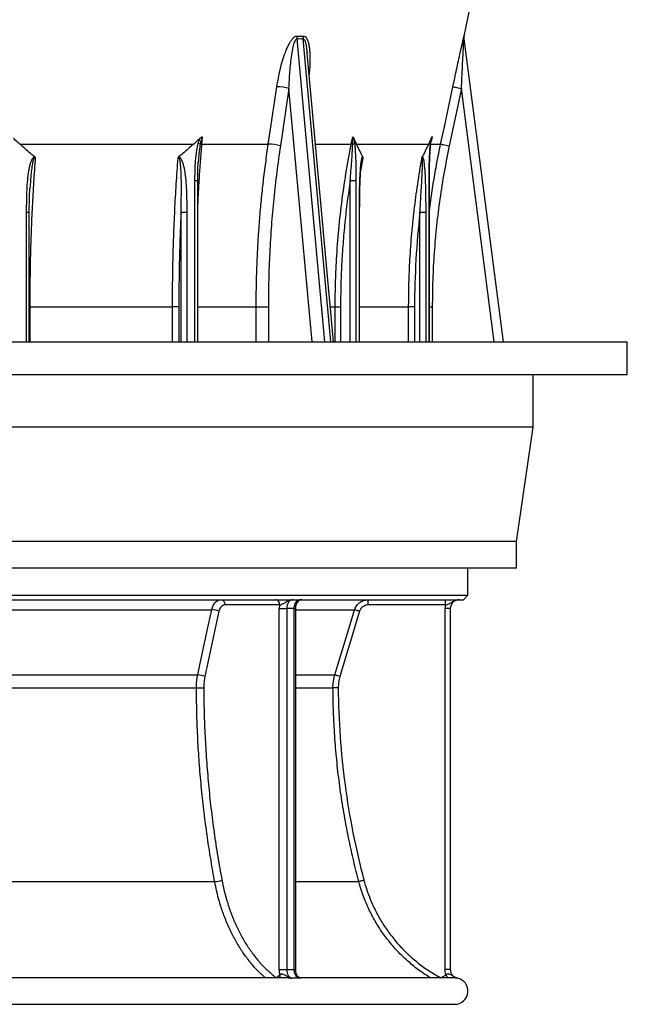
# Model space of a CAD drawing. Header units: millimetres. Extents: x 1225 to 2867, y 133 to 3867.
# Tile 3 of 11: x 2176 to 2867, y 133 to 1252. Entities that reach past the tile are written whole.
import ezdxf

# ---------------------------------------------------------------- set-up
doc = ezdxf.new("R2010")
doc.units = ezdxf.units.MM

msp = doc.modelspace()

# ---------------------------------------------------------------- linework, layer by layer
at = {"color": 7, "linetype": 'Continuous', "lineweight": 25}
for p, q in [((2681.1, 1233.8), (2720.5, 1419.4)), ((2680.9, 1230.5), (2725.4, 886)), ((2502.7, 1214.7), (2502.7, 1214.4)), ((2502.7, 1214.3), (2502.7, 1214.7)), ((2532.7, 886), (2502.8, 1214.4)), ((2482.2, 1174.1), (2472.4, 1108.9)), ((2678.1, 1174.1), (2664.3, 1108.9)), ((2176.3, 1111), (2374, 1111)), ((2383.7, 1119.3), (2383, 1111)), ((2383, 1111), (2458.7, 1111)), ((2553, 1111), (2554.7, 1119.3)), ((2558.9, 1111), (2640.8, 1111)), ((2643, 1111), (2654.5, 1111)), ((2644.1, 1116.9), (2644, 1116.6)), ((2379.2, 1090.8), (2379.2, 1090.3)), ((2564.9, 1092), (2564.8, 1091.7)), ((2564.8, 1091.7), (2564.9, 1092)), ((2378.5, 886), (2378.5, 1069.2)), ((2558.3, 1069.2), (2551.8, 1069.2)), ((2641.8, 886), (2641.8, 1069.2)), ((2188, 1061), (2188, 1060.5)), ((2187.2, 886), (2187.2, 1033.3)), ((2366.1, 1033.3), (2359.6, 1033.3)), ((2562.5, 886), (2562.5, 1033.3)), ((2637.6, 1033.3), (2631, 1033.3)), ((2187.7, 925.9), (2349.9, 925.9)), ((2357.1, 925.9), (2349.9, 925.9)), ((2445, 925.9), (2458.8, 925.9)), ((2534.7, 925.9), (2540.8, 925.9)), ((2624.9, 925.9), (2618.1, 925.9)), ((1224.5, 886), (2866.5, 886)), ((2866.5, 849), (2866.5, 886)), ((1224.5, 849), (2866.5, 849)), ((2759.5, 789), (2759.5, 849)), ((2759.5, 789), (1331.5, 789)), ((2740.5, 659), (2759.5, 789)), ((2740.5, 659), (1350.5, 659)), ((2740.5, 629), (2740.5, 659)), ((2740.5, 629), (1350.5, 629)), ((2685.5, 598), (2685.5, 629)), ((1405.5, 598), (2685.5, 598)), ((2680.5, 593), (2685.5, 598)), ((1410.5, 593), (2680.5, 593)), ((2471.6, 587), (2409.4, 587)), ((2471.2, 583), (2479.7, 583)), ((2471.2, 172.5), (2471.2, 583)), ((2488.2, 583), (2479.7, 583)), ((2479.7, 583), (2479.7, 172.5)), ((2488.2, 172.5), (2488.2, 583)), ((2489.9, 172.5), (2489.9, 583)), ((2572.1, 587), (2572.1, 593)), ((2660, 587), (2572.1, 587)), ((2665.5, 583), (2659.5, 583)), ((2659.5, 172.5), (2659.5, 583)), ((2660, 587), (2660, 593)), ((2665.5, 583), (2665.5, 172.5)), ((2066.3, 581.6), (2394.5, 581.6)), ((2402.6, 579.9), (2386.7, 505.7)), ((2562.5, 579.9), (2540.1, 505.7)), ((2066.3, 507.5), (2378.6, 507.5)), ((2066.3, 492.7), (2377.1, 492.7)), ((2066.3, 272.5), (2397.8, 272.5)), ((2471.2, 172.5), (2479.7, 172.5)), ((2665.5, 172.5), (2659.5, 172.5)), ((2478.2, 163), (2061.8, 163)), ((2469.6, 164.5), (2472, 166.7)), ((2670.4, 163), (2496.6, 163)), ((2657.2, 164.5), (2660.6, 166.7)), ((2059.6, 133), (2670.5, 133))]:
    msp.add_line(p, q, dxfattribs=at)
at = {"color": 1, "linetype": 'Continuous', "lineweight": 25}
for p, q in [((2681, 1233.6), (2681.1, 1233.8)), ((2681.1, 1233.8), (2681.1, 1233.8)), ((2491.3, 1230.5), (2522.7, 886)), ((2529.8, 886), (2498.4, 1230.5)), ((2668.4, 1176.2), (2670.5, 1186)), ((2508.5, 886), (2482.2, 1174.1)), ((2715.3, 886), (2678.1, 1174.1)), ((2512.2, 1111), (2553, 1111)), ((2644.7, 1119.3), (2643.6, 1114.1)), ((2566.1, 1095.2), (2563.6, 1080.1)), ((2564.8, 1091.4), (2564.8, 1091.7)), ((2375.4, 886), (2375.4, 1069.2)), ((2378.5, 1069.2), (2375.4, 1069.2)), ((2551.8, 886), (2551.8, 1069.2)), ((2558.3, 1069.2), (2558.3, 886)), ((2641.4, 886), (2641.4, 1069.2)), ((2641.8, 1069.2), (2641.4, 1069.2)), ((2184.1, 886), (2184.1, 1033.3)), ((2187.2, 1033.3), (2184.1, 1033.3)), ((2359.6, 886), (2359.6, 1033.3)), ((2366.1, 1033.3), (2366.1, 886)), ((2562.2, 886), (2562.2, 1033.3)), ((2562.5, 1033.3), (2562.2, 1033.3)), ((2631, 886), (2631, 1033.3)), ((2637.6, 1033.3), (2637.6, 886)), ((2187.7, 925.9), (2187.2, 925.9)), ((2187.7, 925.9), (2187.7, 886)), ((2349.9, 886), (2349.9, 925.9)), ((2357.1, 925.9), (2357.1, 886)), ((2378.5, 925.9), (2445, 925.9)), ((2445, 886), (2445, 925.9)), ((2458.8, 925.9), (2458.8, 886)), ((2529.1, 925.9), (2534.7, 925.9)), ((2534.7, 886), (2534.7, 925.9)), ((2540.8, 925.9), (2540.8, 886)), ((2562.5, 925.9), (2618.1, 925.9)), ((2618.1, 886), (2618.1, 925.9)), ((2624.9, 925.9), (2624.9, 886)), ((2641.8, 925.9), (2645, 925.9)), ((2645, 925.9), (2645, 886)), ((2488.2, 583), (2489.9, 583)), ((2489.9, 581.6), (2556.8, 581.6)), ((2489.9, 507.5), (2534.3, 507.5)), ((2489.9, 492.7), (2532.2, 492.7)), ((2489.9, 272.5), (2561.6, 272.5)), ((2488.2, 172.5), (2489.9, 172.5))]:
    msp.add_line(p, q, dxfattribs=at)
at = {"color": 7, "linetype": 'Continuous', "lineweight": 25, "flags": 128}
for points in [[(2458.7, 1111), (2461.7, 1130.6), (2468.5, 1176.2)], [(2654.5, 1111), (2658.7, 1130.6), (2668.4, 1176.2)], [(2668.4, 1176.2), (2668.6, 1176.1), (2669.2, 1176), (2670.1, 1175.8), (2671.4, 1175.6), (2672.8, 1175.2), (2674.5, 1174.9), (2676.3, 1174.5), (2678.1, 1174.1)], [(2654.5, 1111), (2654.7, 1110.9), (2655.3, 1110.8), (2656.3, 1110.6), (2657.5, 1110.4), (2659, 1110.1), (2660.6, 1109.7), (2662.4, 1109.3), (2664.3, 1108.9)], [(2405.1, 593), (2406, 592.9), (2406.8, 592.5), (2407.5, 592), (2408.1, 591.2), (2408.7, 590.3), (2409.1, 589.3), (2409.3, 588.2), (2409.4, 587)], [(2471.6, 587), (2471.5, 588.2), (2471.3, 589.3), (2470.9, 590.3), (2470.3, 591.2), (2469.7, 592), (2469, 592.5), (2468.2, 592.9), (2467.3, 593)], [(2486.8, 593), (2485.4, 592.8), (2484.1, 592.2), (2482.8, 591.3), (2481.8, 590.1), (2480.9, 588.6), (2480.2, 586.8), (2479.8, 585), (2479.7, 583)], [(2488.2, 583), (2488.3, 585), (2488.7, 586.8), (2489.4, 588.6), (2490.3, 590.1), (2491.3, 591.3), (2492.5, 592.2), (2493.9, 592.8), (2495.3, 593)], [(2378.6, 507.5), (2381, 519), (2390.9, 564.9), (2394.5, 581.6)], [(2534.3, 507.5), (2537.8, 519), (2551.7, 564.9), (2556.8, 581.6)], [(2562.5, 579.9), (2561.4, 580.2), (2560.4, 580.5), (2559.4, 580.8), (2558.5, 581.1), (2557.8, 581.3), (2557.3, 581.5), (2556.9, 581.6), (2556.8, 581.6)], [(2540.1, 505.7), (2539, 506.1), (2537.9, 506.4), (2536.9, 506.7), (2536.1, 507), (2535.4, 507.2), (2534.8, 507.3), (2534.5, 507.4), (2534.3, 507.5)], [(2377.1, 492.7), (2378, 492.7), (2379, 492.7), (2380.1, 492.7), (2381.3, 492.7), (2382.4, 492.7), (2383.5, 492.7), (2384.5, 492.7), (2385.4, 492.7)], [(2538.2, 492.7), (2537, 492.7), (2535.9, 492.7), (2534.9, 492.7), (2534, 492.7), (2533.3, 492.7), (2532.7, 492.7), (2532.3, 492.7), (2532.2, 492.7)], [(2567.4, 274.1), (2566.2, 273.8), (2565.2, 273.5), (2564.2, 273.2), (2563.3, 273), (2562.6, 272.8), (2562.1, 272.7), (2561.7, 272.6), (2561.6, 272.5)]]:
    msp.add_lwpolyline(points, dxfattribs=at)
at = {"color": 1, "linetype": 'Continuous', "lineweight": 25, "flags": 128}
for points in [[(2465.9, 163), (2466, 163.1), (2466.4, 164.1)], [(2469.6, 164.5), (2470, 163.5), (2470.2, 163)], [(2652.8, 164.1), (2652.2, 163.1), (2652.2, 163)], [(2658.4, 163), (2658, 163.5), (2657.2, 164.5)], [(2662.5, 163), (2662.2, 163.7), (2661.7, 164.6), (2661.2, 165.6), (2660.6, 166.7)]]:
    msp.add_lwpolyline(points, dxfattribs=at)
at = {"color": 7, "linetype": 'Continuous', "lineweight": 25}
for centre, radius, start, end in [((2505.4, 1231.5), 14.1, 170.6044, 184.2727), ((2512.3, 1232), 14, 172.3794, 186.1523), ((2690.9, 1231.7), 10, 167.9958, 187.2785), ((2690.9, 1231.8), 9.99, 178.1631, 187.3533), ((2466.9, 1119.1), 57.1, 74.3994, 88.353), ((2373.5, 1092.5), 19.9, 66.6477, 73.8618), ((2383.3, 1102.5), 8.5, 91.7423, 102.3729), ((2457.1, 1053.9), 57.1, 74.3999, 88.3446), ((2551.2, 1088.6), 22.5, 81.0955, 85.2329), ((2553.4, 1117.3), 6.58, 281.2342, 301.5356), ((2493.5, 583), 22.3, 169.703, 180.0323), ((2496.8, 587), 6, 90.0305, 151.7849), ((2675.5, 583), 16, 165.5225, 180), ((2675.5, 583), 10, 90, 180), ((2393.5, 557), 24.7, 68.2369, 87.7148), ((2377.6, 482.8), 24.7, 68.2383, 87.6943), ((2396.9, 300.4), 27.9, 271.9924, 289.1946), ((2670.5, 148), 15, 270, 78.4705)]:
    msp.add_arc(centre, radius, start, end, dxfattribs=at)
at = {"color": 1, "linetype": 'Continuous', "lineweight": 25}
for centre, radius, start, end in [((2690.9, 1231.8), 10, 167.9921, 178.1612), ((2642.6, 1111.1), 0.675, 5.0985, 61.6509), ((2467.1, 164.6), 5.29, 342.563, 23.039)]:
    msp.add_arc(centre, radius, start, end, dxfattribs=at)
at = {"color": 7, "linetype": 'Continuous', "lineweight": 25}
for points, knots in [([(2468.5, 1176.2), (2469.1, 1179.5), (2470.1, 1186.1), (2472.2, 1196), (2474.8, 1205.7), (2477.5, 1213.8), (2480, 1220), (2482, 1224.1), (2483.9, 1227.5), (2485.8, 1230.3), (2487.8, 1232.4), (2489.8, 1233.7), (2491, 1233.8), (2491.5, 1233.8)], [0, 0, 0, 0, 0.153594, 0.307574, 0.461236, 0.614398, 0.692234, 0.770002, 0.82253, 0.874948, 0.927842, 0.970347, 1, 1, 1, 1]), ([(2670.5, 1186), (2671.2, 1189.2), (2672.6, 1195.8), (2674.7, 1205.6), (2676.5, 1213.7), (2677.9, 1220), (2678.8, 1224.1), (2679.6, 1227.5), (2680.2, 1230.2), (2680.7, 1232.5), (2680.9, 1233.3), (2681, 1233.6)], [0, 0, 0, 0, 0.185994, 0.375517, 0.564881, 0.65966, 0.755094, 0.818796, 0.883379, 0.948039, 1, 1, 1, 1]), ([(2482.2, 1174.1), (2482.5, 1180.5), (2482.9, 1190.1), (2484.1, 1202.8), (2485.3, 1212.2), (2486.5, 1219.4), (2487.7, 1224.2), (2488.5, 1226.8), (2489.4, 1228.8), (2490.1, 1229.8), (2490.6, 1230.3), (2491, 1230.5), (2491.2, 1230.5), (2491.3, 1230.5)], [0, 0, 0, 0, 0.3253731, 0.488961, 0.6524995, 0.8105645, 0.8599471, 0.9096326, 0.9534094, 0.9706576, 0.982702, 0.9940117, 1, 1, 1, 1]), ([(2678.1, 1174.1), (2678.3, 1178.4), (2678.7, 1186.9), (2679.3, 1199.7), (2679.9, 1211.2), (2680.3, 1219.4), (2680.6, 1224.2), (2680.7, 1226.8), (2680.8, 1228.8), (2680.9, 1229.8), (2680.9, 1230.3), (2680.9, 1230.5), (2680.9, 1230.5), (2680.9, 1230.5)], [0, 0, 0, 0, 0.2175617, 0.4351799, 0.6525159, 0.8105698, 0.8601396, 0.9096389, 0.9534126, 0.9706595, 0.9827034, 0.9940118, 1, 1, 1, 1]), ([(2176.3, 1111), (2175.6, 1111.6), (2173.2, 1113.8), (2170.8, 1116), (2169.2, 1117.6)], [0, 0, 0, 0, 0.284101, 1, 1, 1, 1]), ([(2193.1, 1096.7), (2191.7, 1097.8), (2186, 1102.5), (2180.4, 1107.4), (2176.3, 1111)], [0, 0, 0, 0, 0.256543, 1, 1, 1, 1]), ([(2374, 1111), (2369.8, 1107.4), (2364.3, 1102.5), (2358.6, 1097.8), (2357.2, 1096.7)], [0, 0, 0, 0, 0.743457, 1, 1, 1, 1]), ([(2381.1, 1117.6), (2379.9, 1116.5), (2377.6, 1114.2), (2375.1, 1112.1), (2374, 1111)], [0, 0, 0, 0, 0.512237, 1, 1, 1, 1]), ([(2375.4, 1069.2), (2375.4, 1072.6), (2375.5, 1079.3), (2375.9, 1089.7), (2376.7, 1098.6), (2377.8, 1106.1), (2378.6, 1109.8), (2379.1, 1111.7)], [0, 0, 0, 0, 0.234218, 0.468697, 0.733294, 0.866696, 1, 1, 1, 1]), ([(2379.1, 1111.7), (2379.5, 1113.2), (2380.1, 1115.3), (2380.9, 1117.2), (2381.1, 1117.6)], [0, 0, 0, 0, 0.772007, 1, 1, 1, 1]), ([(2381.1, 1117.6), (2381.7, 1118.1), (2382.5, 1118.8), (2383.4, 1119.2), (2383.7, 1119.3), (2383.7, 1119.3)], [0, 0, 0, 0, 0.6671411, 0.9932195, 1, 1, 1, 1]), ([(2383.7, 1119.3), (2383.7, 1119.2), (2383.5, 1118.9), (2383, 1117.7), (2382.2, 1114.9), (2381.7, 1112.3), (2381.4, 1110.8)], [0, 0, 0, 0, 0.009064, 0.119737, 0.468035, 1, 1, 1, 1]), ([(2445, 925.9), (2445, 932.5), (2445.1, 945.9), (2445.6, 965.9), (2446.4, 985.9), (2447.5, 1005.8), (2448.9, 1026.3), (2450.8, 1047.2), (2453.1, 1068.5), (2455.7, 1089.8), (2457.7, 1103.9), (2458.7, 1111)], [0, 0, 0, 0, 0.1072529, 0.2145332, 0.3218132, 0.4293111, 0.5368089, 0.6524704, 0.7681315, 0.8840658, 1, 1, 1, 1]), ([(2472.4, 1108.9), (2471, 1098.9), (2468.2, 1079), (2464.8, 1048.8), (2462.1, 1018.3), (2460.2, 987.6), (2459, 956.8), (2458.9, 936.2), (2458.8, 925.9)], [0, 0, 0, 0, 0.165732, 0.331515, 0.497247, 0.664814, 0.832433, 1, 1, 1, 1]), ([(2534.7, 925.9), (2534.7, 929.2), (2534.8, 939.2), (2535.1, 955.9), (2536.2, 980.5), (2538.3, 1009.8), (2541.9, 1043.7), (2546.7, 1077.5), (2550.9, 1099.8), (2553, 1111)], [0, 0, 0, 0, 0.053611, 0.160839, 0.268122, 0.450534, 0.632946, 0.816473, 1, 1, 1, 1]), ([(2551.8, 1069.2), (2552.4, 1076.6), (2553.2, 1087.3), (2554.2, 1101.1), (2554.5, 1107.6), (2554.7, 1110.8)], [0, 0, 0, 0, 0.531556, 0.765564, 1, 1, 1, 1]), ([(2554.7, 1119.3), (2554.7, 1119.3), (2554.8, 1119.2), (2555.3, 1118.9), (2555.7, 1118.2), (2556, 1117.6)], [0, 0, 0, 0, 0.006788, 0.230558, 1, 1, 1, 1]), ([(2554.7, 1110.8), (2554.7, 1112), (2554.8, 1114.3), (2554.8, 1117.2), (2554.7, 1118.7), (2554.7, 1119.3)], [0, 0, 0, 0, 0.40354, 0.808921, 1, 1, 1, 1]), ([(2558.9, 1111), (2558.6, 1111.6), (2557.6, 1113.8), (2556.7, 1116), (2556, 1117.6)], [0, 0, 0, 0, 0.284101, 1, 1, 1, 1]), ([(2556, 1117.6), (2556.1, 1116.7), (2556.5, 1114.7), (2556.7, 1112.7), (2556.8, 1111.7)], [0, 0, 0, 0, 0.497011, 1, 1, 1, 1]), ([(2556.8, 1111.7), (2557, 1110), (2557.3, 1106.8), (2557.7, 1100.2), (2558.1, 1091.4), (2558.3, 1080.5), (2558.3, 1073), (2558.3, 1069.2)], [0, 0, 0, 0, 0.117426, 0.234919, 0.472204, 0.735857, 1, 1, 1, 1]), ([(2565.9, 1096.7), (2565.3, 1097.8), (2562.9, 1102.5), (2560.6, 1107.4), (2558.9, 1111)], [0, 0, 0, 0, 0.256543, 1, 1, 1, 1]), ([(2640.8, 1111), (2639.1, 1107.4), (2636.8, 1102.5), (2634.4, 1097.8), (2633.8, 1096.7)], [0, 0, 0, 0, 0.743457, 1, 1, 1, 1]), ([(2643.8, 1117.6), (2643.3, 1116.5), (2642.3, 1114.2), (2641.3, 1112.1), (2640.8, 1111)], [0, 0, 0, 0, 0.512236, 1, 1, 1, 1]), ([(2641.4, 1069.2), (2641.4, 1072.6), (2641.4, 1079.3), (2641.6, 1089.7), (2641.9, 1098.6), (2642.4, 1106.1), (2642.7, 1109.8), (2642.9, 1111.7)], [0, 0, 0, 0, 0.234218, 0.468697, 0.733294, 0.866695, 1, 1, 1, 1]), ([(2641.8, 1069.2), (2641.8, 1069.6), (2641.8, 1073.1), (2641.8, 1079.2), (2641.9, 1087.4), (2642.2, 1094.9), (2642.5, 1101.1), (2642.8, 1106.1), (2643, 1109.1), (2643.2, 1110.7), (2643.3, 1111.1)], [0, 0, 0, 0, 0.0259648, 0.2461329, 0.4389331, 0.6041374, 0.7820913, 0.881347, 0.9673257, 1, 1, 1, 1]), ([(2642.9, 1111.7), (2643.1, 1113.2), (2643.3, 1115.3), (2643.7, 1117.2), (2643.8, 1117.6)], [0, 0, 0, 0, 0.772008, 1, 1, 1, 1]), ([(2643.3, 1111.1), (2643.3, 1111.5), (2643.4, 1112.8), (2643.7, 1114.5), (2643.9, 1116), (2644.1, 1116.7), (2644.1, 1116.9)], [0, 0, 0, 0, 0.200416, 0.614056, 0.896582, 1, 1, 1, 1]), ([(2643.8, 1117.6), (2644, 1118.1), (2644.3, 1118.8), (2644.6, 1119.2), (2644.7, 1119.3), (2644.7, 1119.3)], [0, 0, 0, 0, 0.6671481, 0.993223, 1, 1, 1, 1]), ([(2664.3, 1108.9), (2662.3, 1098.9), (2658.2, 1079), (2653.5, 1048.8), (2649.7, 1018.3), (2647, 987.6), (2645.3, 956.8), (2645.1, 936.2), (2645, 925.9)], [0, 0, 0, 0, 0.165732, 0.331515, 0.497247, 0.664814, 0.832433, 1, 1, 1, 1]), ([(2184.1, 1033.3), (2184.2, 1040), (2184.3, 1050.4), (2184.9, 1064.4), (2185.9, 1075.4), (2187.3, 1084), (2188.9, 1090.2), (2190, 1093.2), (2191.2, 1095.3), (2192, 1096.2), (2192.8, 1096.6), (2193.1, 1096.6), (2193.1, 1096.7)], [0, 0, 0, 0, 0.305572, 0.474421, 0.643265, 0.811614, 0.875261, 0.938587, 0.959644, 0.985975, 0.997059, 1, 1, 1, 1]), ([(2194, 1095.2), (2193.3, 1086.1), (2192, 1067.8), (2190.5, 1040.2), (2189.3, 1012.5), (2188.4, 985.2), (2187.9, 956.4), (2187.8, 936.8), (2187.7, 925.9)], [0, 0, 0, 0, 0.163474, 0.326948, 0.491079, 0.655209, 0.808127, 1, 1, 1, 1]), ([(2193.1, 1096.7), (2193.3, 1096.5), (2193.7, 1096.1), (2193.9, 1095.5), (2194, 1095.2), (2194, 1095.2)], [0, 0, 0, 0, 0.4473, 0.988729, 1, 1, 1, 1]), ([(2349.9, 925.9), (2349.9, 929.2), (2349.9, 939.2), (2350.1, 955.9), (2350.5, 979.2), (2351.2, 1005.8), (2352.5, 1035.7), (2354.1, 1065.5), (2355.5, 1085.3), (2356.2, 1095.2)], [0, 0, 0, 0, 0.058696, 0.176093, 0.293551, 0.469751, 0.645952, 0.822976, 1, 1, 1, 1]), ([(2356.2, 1095.2), (2356.2, 1095.2), (2356.3, 1095.5), (2356.6, 1096.1), (2357, 1096.5), (2357.2, 1096.7)], [0, 0, 0, 0, 0.0112693, 0.5393376, 1, 1, 1, 1]), ([(2359.6, 1033.3), (2359.7, 1039.9), (2360, 1050.1), (2360, 1063.9), (2359.9, 1074.7), (2359.5, 1083.2), (2358.9, 1089.3), (2358.5, 1092.3), (2357.9, 1094.3), (2357.6, 1095.1), (2357.2, 1095.6), (2357.1, 1095.7), (2356.9, 1095.7), (2356.8, 1095.7), (2356.6, 1095.6), (2356.4, 1095.5), (2356.3, 1095.3), (2356.2, 1095.2)], [0, 0, 0, 0, 0.308989, 0.477702, 0.646411, 0.814984, 0.875748, 0.936396, 0.954928, 0.975389, 0.9794, 0.982145, 0.984938, 0.987947, 0.990402, 0.993705, 1, 1, 1, 1]), ([(2357.2, 1096.7), (2357.2, 1096.6), (2357.5, 1096.6), (2358.3, 1096.2), (2359.1, 1095.3), (2360.3, 1093.2), (2361.4, 1090.2), (2363, 1084), (2364.4, 1075.4), (2365.4, 1064.4), (2366, 1050.4), (2366.1, 1040), (2366.1, 1033.3)], [0, 0, 0, 0, 0.002941, 0.014025, 0.040356, 0.061413, 0.124739, 0.188386, 0.356735, 0.525579, 0.694428, 1, 1, 1, 1]), ([(2378.5, 1069.2), (2378.5, 1069.6), (2378.5, 1073.1), (2378.6, 1079.2), (2378.8, 1086), (2379.1, 1089.7), (2379.2, 1090.8)], [0, 0, 0, 0, 0.050447, 0.480579, 0.856782, 1, 1, 1, 1]), ([(2562.2, 1033.3), (2562.2, 1040), (2562.2, 1050.4), (2562.5, 1064.4), (2562.9, 1075.4), (2563.5, 1084), (2564.1, 1090.2), (2564.6, 1093.2), (2565.1, 1095.3), (2565.4, 1096.2), (2565.8, 1096.6), (2565.9, 1096.6), (2565.9, 1096.7)], [0, 0, 0, 0, 0.305572, 0.474421, 0.643265, 0.811614, 0.875261, 0.938587, 0.959644, 0.985975, 0.997059, 1, 1, 1, 1]), ([(2562.5, 1033.3), (2562.5, 1033.8), (2562.5, 1038.3), (2562.6, 1046.2), (2562.7, 1056.2), (2562.9, 1064.5), (2563.2, 1071.8), (2563.5, 1077.9), (2563.8, 1082.6), (2564, 1086), (2564.3, 1088.6), (2564.6, 1090.6), (2564.8, 1091.6), (2564.9, 1092)], [0, 0, 0, 0, 0.022731, 0.22897, 0.396874, 0.531607, 0.651291, 0.764754, 0.841565, 0.893797, 0.940234, 0.980758, 1, 1, 1, 1]), ([(2565.9, 1096.7), (2566, 1096.5), (2566.1, 1096.1), (2566.1, 1095.5), (2566.1, 1095.2), (2566.1, 1095.2)], [0, 0, 0, 0, 0.447306, 0.988731, 1, 1, 1, 1]), ([(2618.1, 925.9), (2618.2, 929.2), (2618.2, 939.2), (2618.5, 955.9), (2619.5, 979.2), (2621.3, 1005.8), (2624.4, 1035.7), (2628.2, 1065.5), (2631.6, 1085.3), (2633.3, 1095.2)], [0, 0, 0, 0, 0.058696, 0.176093, 0.293551, 0.469751, 0.645952, 0.822976, 1, 1, 1, 1]), ([(2631, 1033.3), (2631.4, 1039.9), (2632, 1050.1), (2632.8, 1063.9), (2633.5, 1074.7), (2633.8, 1083.2), (2634, 1089.3), (2634.1, 1092.3), (2634, 1094.3), (2633.9, 1095.1), (2633.8, 1095.6), (2633.7, 1095.7), (2633.7, 1095.7), (2633.6, 1095.7), (2633.5, 1095.6), (2633.4, 1095.5), (2633.4, 1095.3), (2633.3, 1095.2)], [0, 0, 0, 0, 0.308989, 0.477702, 0.646411, 0.814984, 0.875748, 0.936396, 0.954928, 0.975389, 0.9794, 0.982145, 0.984938, 0.987947, 0.990401, 0.993705, 1, 1, 1, 1]), ([(2633.3, 1095.2), (2633.3, 1095.2), (2633.4, 1095.5), (2633.6, 1096.1), (2633.7, 1096.5), (2633.8, 1096.7)], [0, 0, 0, 0, 0.011271, 0.539339, 1, 1, 1, 1]), ([(2633.8, 1096.7), (2633.9, 1096.6), (2634, 1096.6), (2634.3, 1096.2), (2634.6, 1095.3), (2635.1, 1093.2), (2635.6, 1090.2), (2636.2, 1084), (2636.8, 1075.4), (2637.2, 1064.4), (2637.5, 1050.4), (2637.5, 1040), (2637.6, 1033.3)], [0, 0, 0, 0, 0.002941, 0.014025, 0.040356, 0.061413, 0.124739, 0.188386, 0.356735, 0.525579, 0.694428, 1, 1, 1, 1]), ([(2551.8, 1069.2), (2550.7, 1061.4), (2548.3, 1045.6), (2545.6, 1021.9), (2543.5, 998), (2541.9, 974), (2541, 950), (2540.9, 933.9), (2540.8, 925.9)], [0, 0, 0, 0, 0.166083, 0.332197, 0.49828, 0.665509, 0.832771, 1, 1, 1, 1]), ([(2187.2, 1033.3), (2187.2, 1033.8), (2187.2, 1038.3), (2187.3, 1046.1), (2187.6, 1054.9), (2187.9, 1059.6), (2187.9, 1061)], [0, 0, 0, 0, 0.048381, 0.489368, 0.848025, 1, 1, 1, 1]), ([(2359.6, 1033.3), (2359.2, 1024.4), (2358.4, 1006.6), (2357.7, 979.8), (2357.2, 952.9), (2357.1, 934.9), (2357.1, 925.9)], [0, 0, 0, 0, 0.249527, 0.499054, 0.749527, 1, 1, 1, 1]), ([(2631, 1033.3), (2629, 1015.5), (2627.5, 997.7), (2625.4, 961.8), (2624.9, 943.9), (2624.9, 925.9)], [0, 0, 0, 0, 0.5, 0.5, 1, 1, 1, 1]), ([(2394.5, 581.6), (2394.7, 582.5), (2395.1, 584.2), (2396.1, 586.5), (2397.3, 588.5), (2398.8, 590.2), (2400.4, 591.6), (2402.5, 592.7), (2404.2, 592.9), (2405.1, 593)], [0, 0, 0, 0, 0.130224, 0.264224, 0.394431, 0.528411, 0.658658, 0.792679, 1, 1, 1, 1]), ([(2409.4, 587), (2409, 587), (2408.6, 587), (2408.1, 586.8), (2407.9, 586.8), (2407.5, 586.7), (2407.3, 586.6), (2406.8, 586.3), (2406.5, 586.1), (2406, 585.8), (2405.8, 585.6), (2405.5, 585.3), (2405.3, 585.2), (2404.9, 584.7), (2404.6, 584.4), (2404.2, 583.8), (2404.1, 583.6), (2403.8, 583.2), (2403.7, 583), (2403.2, 581.9), (2402.8, 580.9), (2402.6, 579.9)], [0, 0, 0, 0, 0.125, 0.125, 0.1875, 0.1875, 0.25, 0.25, 0.375, 0.375, 0.4375, 0.4375, 0.5, 0.5, 0.625, 0.625, 0.6875, 0.6875, 0.75, 0.75, 1, 1, 1, 1]), ([(2471.6, 587), (2472.1, 587.2), (2473.4, 587.6), (2475.8, 588.7), (2478.1, 590), (2480.5, 591.4), (2482.8, 592.4), (2485, 592.9), (2486.2, 593), (2486.8, 593), (2486.8, 593)], [0, 0, 0, 0, 0.128557, 0.289587, 0.440942, 0.592214, 0.783305, 0.889142, 0.998821, 1, 1, 1, 1]), ([(2489.9, 583), (2489.9, 583.3), (2490, 584.2), (2490.1, 585.6), (2490.5, 587.3), (2491, 588.7), (2491.4, 589.5), (2491.6, 589.9)], [0, 0, 0, 0, 0.1136898, 0.3444432, 0.5743516, 0.8025621, 1, 1, 1, 1]), ([(2556.8, 581.6), (2557.1, 582.5), (2557.7, 584.2), (2559.1, 586.5), (2560.9, 588.5), (2563, 590.2), (2565.3, 591.6), (2568.4, 592.7), (2570.7, 592.9), (2572.1, 593)], [0, 0, 0, 0, 0.130224, 0.264224, 0.394431, 0.528412, 0.658658, 0.792678, 1, 1, 1, 1]), ([(2572.1, 587), (2571.6, 587), (2571, 587), (2570.2, 586.8), (2570, 586.8), (2569.5, 586.7), (2569.2, 586.6), (2568.4, 586.3), (2568, 586.1), (2567.3, 585.8), (2567, 585.6), (2566.6, 585.3), (2566.3, 585.2), (2565.7, 584.7), (2565.3, 584.4), (2564.8, 583.8), (2564.6, 583.6), (2564.2, 583.2), (2564.1, 583), (2563.3, 581.9), (2562.8, 580.9), (2562.5, 579.9)], [0, 0, 0, 0, 0.125, 0.125, 0.1875, 0.1875, 0.25, 0.25, 0.375, 0.375, 0.4375, 0.4375, 0.5, 0.5, 0.625, 0.625, 0.6875, 0.6875, 0.75, 0.75, 1, 1, 1, 1]), ([(2660, 587), (2660.8, 587.2), (2661.5, 587.4), (2662.9, 587.8), (2663.5, 588.1), (2664.7, 588.8), (2665.3, 589.1), (2666.5, 589.8), (2667.1, 590.2), (2668.2, 590.9), (2668.8, 591.2), (2670.1, 591.8), (2670.7, 592.1), (2672, 592.5), (2672.7, 592.7), (2673.8, 592.9), (2674.1, 592.9), (2674.7, 593), (2674.8, 593), (2675.2, 593), (2675.4, 593), (2675.5, 593)], [0, 0, 0, 0, 0.125, 0.125, 0.25, 0.25, 0.375, 0.375, 0.5, 0.5, 0.625, 0.625, 0.75, 0.75, 0.875, 0.875, 0.9375, 0.9375, 0.96875, 0.96875, 1, 1, 1, 1]), ([(2377.1, 492.7), (2377.1, 495.2), (2377.2, 497.7), (2377.6, 501.4), (2377.7, 502.6), (2378.1, 505.1), (2378.3, 506.3), (2378.6, 507.5)], [0, 0, 0, 0, 0.5, 0.5, 0.75, 0.75, 1, 1, 1, 1]), ([(2386.7, 505.7), (2386.3, 503.6), (2385.6, 499.4), (2385.5, 494.9), (2385.4, 492.7)], [0, 0, 0, 0, 0.4943289, 1, 1, 1, 1]), ([(2532.2, 492.7), (2532.2, 495.2), (2532.3, 497.7), (2532.9, 501.4), (2533.1, 502.6), (2533.6, 505.1), (2534, 506.3), (2534.3, 507.5)], [0, 0, 0, 0, 0.5, 0.5, 0.75, 0.75, 1, 1, 1, 1]), ([(2397.8, 272.5), (2397.1, 276.4), (2395, 288), (2391.8, 307.5), (2388.2, 332), (2385, 357.6), (2382.2, 384.3), (2380, 411.2), (2378.4, 438.3), (2377.4, 465.4), (2377.2, 483.6), (2377.1, 492.7)], [0, 0, 0, 0, 0.053893, 0.161685, 0.269557, 0.390771, 0.512014, 0.633228, 0.755476, 0.877752, 1, 1, 1, 1]), ([(2385.4, 492.7), (2385.5, 483.6), (2385.7, 465.3), (2386.8, 437.9), (2388.4, 410.6), (2390.7, 383.2), (2393.5, 355.8), (2397.1, 328.3), (2401.2, 301.1), (2404.4, 283.1), (2406, 274.1)], [0, 0, 0, 0, 0.123973, 0.248007, 0.372041, 0.496014, 0.621979, 0.748007, 0.874035, 1, 1, 1, 1]), ([(2561.6, 272.5), (2560.5, 276.4), (2557.5, 288), (2553, 307.5), (2547.9, 332), (2543.3, 357.6), (2539.4, 384.3), (2536.3, 411.2), (2534.1, 438.3), (2532.6, 465.4), (2532.3, 483.6), (2532.2, 492.7)], [0, 0, 0, 0, 0.0538925, 0.1616851, 0.2695573, 0.3907715, 0.5120139, 0.6332281, 0.7554757, 0.8777523, 1, 1, 1, 1]), ([(2538.2, 492.7), (2538.3, 474.2), (2539, 455.7), (2541.6, 419), (2545.3, 382.4), (2551.3, 346.1), (2558.5, 310), (2562.6, 292), (2567.4, 274.1)], [0, 0, 0, 0, 0.25, 0.25, 0.5, 0.75, 0.75, 1, 1, 1, 1]), ([(2406, 274.1), (2406.8, 270.4), (2408.2, 263), (2411.4, 251.3), (2415.4, 238.8), (2420.6, 225.7), (2426.6, 213.3), (2433.3, 201.5), (2440.7, 190.8), (2448.6, 180.9), (2457.2, 171.8), (2463.4, 166.7), (2466.4, 164.1)], [0, 0, 0, 0, 0.07997, 0.160273, 0.263735, 0.367198, 0.473669, 0.58014, 0.683603, 0.787065, 0.893532, 1, 1, 1, 1]), ([(2567.4, 274.1), (2568.4, 270.4), (2570.5, 263), (2574.9, 251.3), (2580.6, 238.8), (2587.9, 225.7), (2596.4, 213.3), (2605.9, 201.5), (2616.3, 190.8), (2627.6, 180.9), (2639.7, 171.8), (2648.4, 166.7), (2652.8, 164.1)], [0, 0, 0, 0, 0.07997, 0.160273, 0.263735, 0.367198, 0.473669, 0.58014, 0.683603, 0.787065, 0.893533, 1, 1, 1, 1]), ([(2472, 166.7), (2471.8, 167.5), (2471.3, 169.4), (2471.3, 171.4), (2471.2, 172.5)], [0, 0, 0, 0, 0.435726, 1, 1, 1, 1]), ([(2479.7, 172.5), (2479.7, 171.8), (2479.8, 170), (2480.6, 167.2), (2482.2, 164.6), (2483.9, 163.2), (2485, 162.8), (2485.3, 162.7)], [0, 0, 0, 0, 0.15419, 0.400545, 0.6469, 0.893254, 1, 1, 1, 1]), ([(2493.8, 162.7), (2493.5, 162.8), (2492.4, 163.2), (2490.7, 164.6), (2489.1, 167.2), (2488.3, 170), (2488.2, 171.8), (2488.2, 172.5)], [0, 0, 0, 0, 0.106746, 0.3531, 0.599455, 0.84581, 1, 1, 1, 1]), ([(2491.1, 166.7), (2490.9, 167.1), (2490.5, 168.1), (2490.1, 169.7), (2490, 171.2), (2490, 172.2), (2490, 172.5)], [0, 0, 0, 0, 0.279934, 0.553656, 0.83815, 1, 1, 1, 1]), ([(2660.6, 166.7), (2660.6, 166.8), (2660.2, 167.8), (2659.7, 169.8), (2659.6, 171.6), (2659.5, 172.5)], [0, 0, 0, 0, 0.09562, 0.541348, 1, 1, 1, 1]), ([(2665.5, 172.5), (2665.5, 171.9), (2665.6, 171.3), (2665.8, 170.2), (2665.9, 169.7), (2666.3, 168.6), (2666.5, 168.1), (2667.1, 167.1), (2667.4, 166.6), (2668.1, 165.7), (2668.5, 165.3), (2669.4, 164.6), (2669.9, 164.2), (2670.8, 163.6), (2671.4, 163.4), (2672.4, 163), (2673, 162.8), (2673.5, 162.7)], [0, 0, 0, 0, 0.125, 0.125, 0.25, 0.25, 0.375, 0.375, 0.5, 0.5, 0.625, 0.625, 0.75, 0.75, 0.875, 0.875, 1, 1, 1, 1]), ([(2466.4, 164.1), (2466.6, 164), (2467, 163.7), (2467.8, 163.5), (2468.8, 163.7), (2469.3, 164.2), (2469.6, 164.5)], [0, 0, 0, 0, 0.141553, 0.427736, 0.713868, 1, 1, 1, 1]), ([(2472, 166.7), (2472.2, 166.8), (2472.4, 167), (2472.9, 167.2), (2473.2, 167.3), (2473.7, 167.5), (2474, 167.5), (2474.7, 167.5), (2475, 167.4), (2475.9, 167.2), (2476.5, 167), (2477.6, 166.4), (2478.2, 166.1), (2479.2, 165.4), (2479.8, 165.1), (2480.8, 164.5), (2481.4, 164.2), (2482.5, 163.6), (2483, 163.4), (2483.9, 163.1), (2484.2, 163), (2484.8, 162.8), (2485, 162.8), (2485.3, 162.7)], [0, 0, 0, 0, 0.0625, 0.0625, 0.125, 0.125, 0.1875, 0.1875, 0.25, 0.25, 0.375, 0.375, 0.5, 0.5, 0.625, 0.625, 0.75, 0.75, 0.875, 0.875, 0.9375, 0.9375, 1, 1, 1, 1]), ([(2496.5, 163), (2496.4, 163), (2496, 163), (2495.3, 163.1), (2494.3, 163.4), (2493.3, 163.9), (2492.3, 164.7), (2491.5, 165.6), (2491.2, 166.3), (2491.1, 166.7)], [0, 0, 0, 0, 0.057428, 0.185626, 0.334833, 0.497485, 0.671943, 0.85288, 1, 1, 1, 1]), ([(2652.8, 164.1), (2653, 164), (2653.6, 163.7), (2654.7, 163.5), (2656.1, 163.7), (2656.8, 164.2), (2657.2, 164.5)], [0, 0, 0, 0, 0.141556, 0.427738, 0.713874, 1, 1, 1, 1]), ([(2673.5, 162.7), (2673.5, 162.7), (2673.2, 162.8), (2672.5, 162.9), (2670.9, 163.5), (2668.9, 164.5), (2667, 165.8), (2665.4, 166.9), (2664.4, 167.3), (2663.3, 167.5), (2662.6, 167.5), (2661.6, 167.2), (2661, 166.9), (2660.6, 166.7)], [0, 0, 0, 0, 0.001305, 0.076197, 0.149535, 0.34327, 0.540807, 0.648453, 0.758093, 0.79266, 0.882159, 0.914468, 1, 1, 1, 1]), ([(2673.5, 162.7), (2673.5, 162.7), (2673.4, 162.7), (2673.2, 162.8), (2672.7, 162.8), (2671.9, 162.9), (2671, 163), (2670.4, 163), (2670.2, 163)], [0, 0, 0, 0, 0.002771, 0.113304, 0.223863, 0.56537, 0.908779, 1, 1, 1, 1])]:
    msp.add_open_spline(points, degree=3, knots=knots, dxfattribs=at)
for points in [[(2491.5, 1233.8), (2492.6, 1233.8), (2494.9, 1233.8), (2497.3, 1233.8), (2498.4, 1233.8)], [(2498.4, 1230.5), (2497.2, 1230.5), (2494.8, 1230.4), (2492.5, 1230.5), (2491.3, 1230.5)], [(2540.1, 505.7), (2539.4, 503.6), (2538.5, 499.3), (2538.2, 494.9), (2538.2, 492.7)], [(2479.7, 172.5), (2481.1, 172.5), (2483.9, 172.5), (2486.8, 172.5), (2488.2, 172.5)], [(2493.8, 162.7), (2492.4, 162.7), (2489.6, 162.7), (2486.8, 162.7), (2485.3, 162.7)]]:
    msp.add_open_spline(points, degree=3, dxfattribs=at)
at = {"color": 1, "linetype": 'Continuous', "lineweight": 25}
for points, knots in [([(2498.4, 1233.8), (2499, 1233.8), (2500.3, 1233.6), (2501.7, 1232.1), (2502.8, 1230.2), (2503.9, 1227.7), (2504.7, 1224.2), (2505.4, 1220), (2505.9, 1213.9), (2506.1, 1206), (2505.8, 1197.3), (2505.2, 1191.8), (2505, 1189.7)], [0, 0, 0, 0, 0.048402, 0.108032, 0.15828, 0.208664, 0.299652, 0.39112, 0.482523, 0.67791, 0.873956, 1, 1, 1, 1]), ([(2498.4, 1230.5), (2498.5, 1230.5), (2498.8, 1230.4), (2499.5, 1229.9), (2500.2, 1228.7), (2500.8, 1226.9), (2501.6, 1223.6), (2502.2, 1219.6), (2502.6, 1216.1), (2502.7, 1214.7)], [0, 0, 0, 0, 0.035523, 0.074301, 0.185578, 0.298664, 0.413645, 0.765267, 1, 1, 1, 1]), ([(2383, 1111), (2382.7, 1107.7), (2381.9, 1098), (2380.7, 1081.6), (2379.4, 1062.3), (2378.8, 1049.5), (2378.5, 1043.3)], [0, 0, 0, 0, 0.145486, 0.436471, 0.727608, 1, 1, 1, 1]), ([(2381.4, 1110.8), (2380.9, 1107.2), (2379.9, 1100.5), (2379.4, 1093.8), (2379.2, 1090.8)], [0, 0, 0, 0, 0.544753, 1, 1, 1, 1]), ([(2641.8, 1034.7), (2642.3, 1038.8), (2643.6, 1050.1), (2646.5, 1068.5), (2650.1, 1089.8), (2653, 1103.9), (2654.5, 1111)], [0, 0, 0, 0, 0.162727, 0.44138, 0.72069, 1, 1, 1, 1]), ([(2644.7, 1119.3), (2644.7, 1119.2), (2644.6, 1118.9), (2644.4, 1118.2), (2644.2, 1117.4), (2644.1, 1116.9)], [0, 0, 0, 0, 0.03184, 0.42059, 1, 1, 1, 1]), ([(2194, 1095.2), (2193.9, 1095.3), (2193.8, 1095.5), (2193.6, 1095.6), (2193.5, 1095.7), (2193.3, 1095.7), (2193.1, 1095.7), (2193, 1095.6), (2192.6, 1095.1), (2192.2, 1094.3), (2191.5, 1092.3), (2190.9, 1089.3), (2190, 1084.1), (2189.2, 1077.4), (2188.5, 1069.3), (2188.2, 1063.8), (2188, 1061)], [0, 0, 0, 0, 0.011082, 0.017512, 0.021217, 0.02611, 0.031433, 0.036089, 0.043326, 0.079346, 0.11197, 0.218429, 0.325676, 0.54799, 0.770366, 1, 1, 1, 1]), ([(2566.1, 1095.2), (2566.1, 1095.3), (2566.1, 1095.5), (2566, 1095.6), (2566, 1095.7), (2565.9, 1095.7), (2565.8, 1095.7), (2565.7, 1095.6), (2565.5, 1095.1), (2565.3, 1094.3), (2565.1, 1093.1), (2564.9, 1092.3), (2564.9, 1092)], [0, 0, 0, 0, 0.076753, 0.121294, 0.146954, 0.180839, 0.217708, 0.249961, 0.300087, 0.54957, 0.775531, 1, 1, 1, 1]), ([(2495.3, 593), (2495.3, 593), (2495, 593), (2494.4, 592.9), (2493.4, 592.4), (2492.4, 591.4), (2491.8, 590.4), (2491.6, 589.9), (2491.5, 589.9)], [0, 0, 0, 0, 0.002044, 0.192201, 0.375699, 0.707006, 0.96922, 1, 1, 1, 1]), ([(2455.4, 163), (2453.9, 164.3), (2449.2, 168.3), (2442, 176.1), (2433.7, 186.3), (2426.1, 197.4), (2419.2, 209.5), (2413, 222.3), (2407.6, 235.9), (2403.3, 248.9), (2400.1, 261.2), (2398.6, 268.8), (2397.8, 272.5)], [0, 0, 0, 0, 0.054212, 0.165301, 0.276391, 0.387085, 0.497783, 0.608876, 0.719969, 0.830666, 0.916438, 1, 1, 1, 1]), ([(2643.1, 163), (2641, 164.3), (2634.3, 168.3), (2624.1, 176.1), (2612.3, 186.3), (2601.5, 197.4), (2591.8, 209.5), (2583, 222.3), (2575.3, 235.9), (2569.4, 248.9), (2564.8, 261.2), (2562.6, 268.8), (2561.6, 272.5)], [0, 0, 0, 0, 0.054211, 0.165301, 0.276391, 0.387085, 0.497783, 0.608876, 0.719969, 0.830666, 0.916438, 1, 1, 1, 1]), ([(2485.3, 162.7), (2485.3, 162.7), (2485.1, 162.7), (2484.5, 162.8), (2483.2, 162.8), (2481.2, 162.9), (2479.4, 163), (2478.4, 163), (2478.2, 163)], [0, 0, 0, 0, 0.002875, 0.117512, 0.232178, 0.58637, 0.942534, 1, 1, 1, 1]), ([(2491.1, 166.7), (2491.1, 166.5), (2491.4, 165.8), (2491.9, 164.5), (2492.7, 163.5), (2493.4, 162.9), (2493.7, 162.8), (2493.8, 162.7), (2493.8, 162.7)], [0, 0, 0, 0, 0.133737, 0.447629, 0.760418, 0.877918, 0.997905, 1, 1, 1, 1]), ([(2496.5, 163), (2496.5, 163), (2496.3, 163), (2495.6, 162.9), (2494.8, 162.8), (2494.2, 162.8), (2494, 162.7), (2493.8, 162.7), (2493.8, 162.7)], [0, 0, 0, 0, 0.073103, 0.420945, 0.771674, 0.884437, 0.997173, 1, 1, 1, 1]), ([(2673.5, 162.7), (2673.5, 162.7), (2673.5, 162.7), (2673.5, 162.7), (2673.5, 162.7)], [0, 0, 0, 0, 0.000028, 1, 1, 1, 1])]:
    msp.add_open_spline(points, degree=3, knots=knots, dxfattribs=at)

doc.saveas('drawing.dxf')
